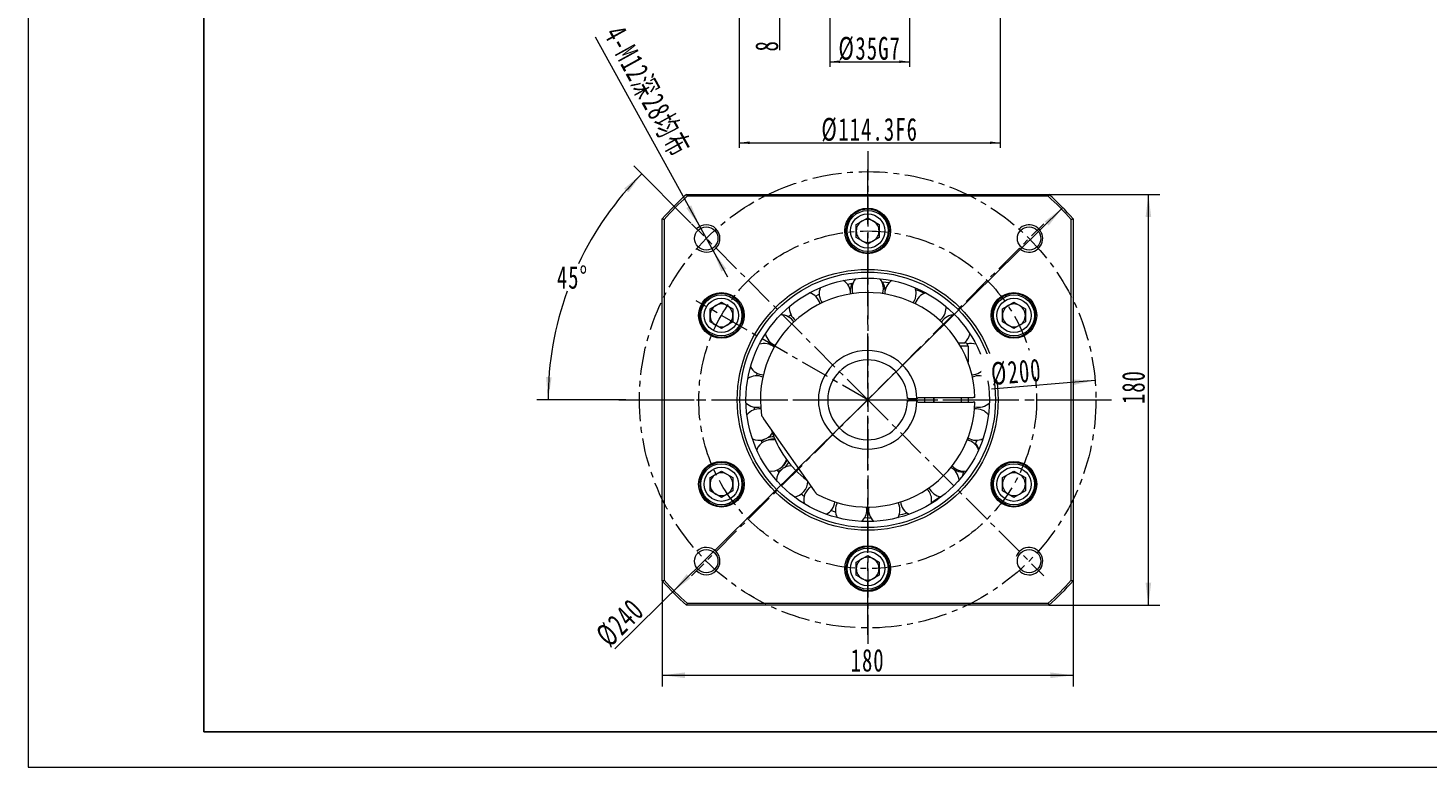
# Model space of a CAD drawing. Header units: millimetres. Extents: x 3079 to 4374, y -334 to 635.
# Tile 1 of 3: x 3079 to 3692, y -334 to -10. Entities that reach past the tile are written whole.
import ezdxf

# ---------------------------------------------------------------- set-up
doc = ezdxf.new("R2010")
doc.units = ezdxf.units.MM
doc.header["$LTSCALE"] = 2
doc.linetypes.add('CENTER', pattern=[10.16, 6.35, -1.27, 1.27, -1.27])
doc.linetypes.add('点画线', pattern=[18, 12, -2, 2, -2])
doc.layers.get('0').update_dxf_attribs({"lineweight": 18})
for name, color, linetype, lineweight in [('1轮廓实线层', 7, 'Continuous', 18), ('3中心线层', 1, 'CENTER', 18), ('中心线层', 1, '点画线', 18), ('图框_外框线', 7, 'Continuous', 18), ('尺寸线层', 3, 'Continuous', 18)]:
    doc.layers.add(name, color=color, linetype=linetype, lineweight=lineweight)
doc.styles.add('标准', font='txt', dxfattribs={"width": 0.667})
doc.dimstyles.new('a4-1-1.5', dxfattribs={"dimtxt": 4.5, "dimasz": 4.5, "dimexe": 2.25, "dimexo": 0, "dimgap": 0.75, "dimtad": 1, "dimdec": 3, "dimdsep": 46, "dimtxsty": '标准', "dimblk": '_CAXARROW', "dimcen": 0, "dimdle": 9, "dimazin": 2, "dimtfac": 0.707107, "dimtdec": 3, "dimtix": 1, "dimtmove": 2, "dimatfit": 3, "dimfxl": 0, "dimfrac": 2, "dimtolj": 1, "dimarcsym": 0})

# ---------------------------------------------------------------- blocks, each defined once
blk = doc.blocks.new('*X4')
at = {"layer": '尺寸线层', "linetype": 'Continuous'}
for points in [[(3356.52, -293.34), (3366.42, -292.1), (3366.42, -294.58)], [(3536.52, -293.34), (3526.62, -292.1), (3526.62, -294.58)]]:
    blk.add_hatch(color=0, dxfattribs=at).paths.add_polyline_path(points, flags=0)
at = {"layer": '尺寸线层', "color": 0, "linetype": 'Continuous'}
for p, q in [((3356.52, -251.98), (3356.52, -298.29)), ((3536.52, -251.98), (3536.52, -298.29)), ((3356.52, -293.34), (3536.52, -293.34))]:
    blk.add_line(p, q, dxfattribs=at)
at = {"layer": '尺寸线层', "color": 0, "insert": (3446.52, -286.82), "char_height": 9.9, "width": 26.9708, "attachment_point": 5, "line_spacing_factor": 1.15057, "style": '标准'}
blk.add_mtext('\\T1.1;180', dxfattribs=at)
blk = doc.blocks.new('_CAXARROW')
blk.add_hatch(color=0).paths.add_polyline_path([(0, 0), (-1, 0.125), (-1, -0.125)], flags=0)
blk = doc.blocks.new('*X5')
at = {"layer": '尺寸线层', "linetype": 'Continuous'}
for points in [[(3569.52, -82.61), (3568.28, -92.51), (3570.76, -92.51)], [(3569.52, -262.61), (3568.28, -252.71), (3570.76, -252.71)]]:
    blk.add_hatch(color=0, dxfattribs=at).paths.add_polyline_path(points, flags=0)
at = {"layer": '尺寸线层', "color": 0, "linetype": 'Continuous'}
for p, q in [((3525.89, -82.61), (3574.47, -82.61)), ((3569.52, -262.61), (3569.52, -82.61)), ((3525.89, -262.61), (3574.47, -262.61))]:
    blk.add_line(p, q, dxfattribs=at)
at = {"layer": '尺寸线层', "color": 0, "insert": (3563, -167.01), "char_height": 9.9, "width": 26.9708, "attachment_point": 5, "rotation": 90, "line_spacing_factor": 1.15057, "style": '标准'}
blk.add_mtext('\\T1.1;180', dxfattribs=at)
blk = doc.blocks.new('*X6')
at = {"layer": '尺寸线层', "linetype": 'Continuous'}
for points in [[(3372.91, -96.64), (3369.22, -87.37), (3367.05, -88.57)], [(3378.7, -107.15), (3384.56, -115.23), (3382.4, -116.42)]]:
    blk.add_hatch(color=0, dxfattribs=at).paths.add_polyline_path(points, flags=0)
at = {"layer": '尺寸线层', "color": 0, "linetype": 'Continuous'}
blk.add_line((3327.09, -13.46), (3385.07, -118.71), dxfattribs=at)
at = {"layer": '尺寸线层', "color": 0, "insert": (3349.77, -37.77), "char_height": 9.9, "width": 128.9258, "attachment_point": 5, "rotation": 298.84961, "line_spacing_factor": 1.15057, "style": '标准'}
blk.add_mtext('\\T1.1;4-M12深28均布', dxfattribs=at)
blk = doc.blocks.new('*X7')
at = {"layer": '尺寸线层', "linetype": 'Continuous'}
for points in [[(3347.49, -73.58), (3341.65, -81.67), (3339.81, -80.02)], [(3306.48, -172.61), (3308.06, -162.76), (3305.59, -162.63)]]:
    blk.add_hatch(color=0, dxfattribs=at).paths.add_polyline_path(points, flags=0)
at = {"layer": '尺寸线层', "color": 0, "linetype": 'Continuous'}
for p, q in [((3369.09, -95.18), (3343.99, -70.08)), ((3340.52, -172.61), (3301.53, -172.61))]:
    blk.add_line(p, q, dxfattribs=at)
for start, end in [(135, 154.81815), (160.13079, 180)]:
    blk.add_arc((3446.52, -172.61), 140.04, start, end, dxfattribs=at)
at = {"layer": '尺寸线层', "color": 0, "insert": (3317.14, -119.02), "char_height": 9.9, "width": 26.8241, "attachment_point": 5, "line_spacing_factor": 1.15057, "style": '标准'}
blk.add_mtext('\\T1.1;45%%D', dxfattribs=at)
blk = doc.blocks.new('*X8')
at = {"layer": '尺寸线层', "linetype": 'Continuous'}
for points in [[(3532, -88.39), (3524.08, -94.46), (3525.82, -96.22)], [(3361.03, -256.83), (3367.22, -249), (3368.95, -250.76)]]:
    blk.add_hatch(color=0, dxfattribs=at).paths.add_polyline_path(points, flags=0)
at = {"layer": '尺寸线层', "color": 0, "linetype": 'Continuous'}
blk.add_line((3335.69, -281.8), (3532, -88.39), dxfattribs=at)
at = {"layer": '尺寸线层', "color": 0, "insert": (3338.07, -270.3), "char_height": 9.9, "width": 39.0622, "attachment_point": 5, "rotation": 44.5723, "line_spacing_factor": 1.15057, "style": '标准'}
blk.add_mtext('\\T1.1;%%C240', dxfattribs=at)
blk = doc.blocks.new('*X9')
at = {"layer": '尺寸线层', "linetype": 'Continuous'}
blk.add_hatch(color=0, dxfattribs=at).paths.add_polyline_path([(3546.16, -164.11), (3536.4, -166.19), (3536.19, -163.72)], flags=0)
at = {"layer": '尺寸线层', "color": 0, "linetype": 'Continuous'}
blk.add_line((3546.16, -164.11), (3500.81, -167.98), dxfattribs=at)
at = {"layer": '尺寸线层', "color": 0, "insert": (3511.63, -160.51), "char_height": 9.9, "width": 39.0622, "attachment_point": 5, "rotation": 4.87446, "line_spacing_factor": 1.15057, "style": '标准'}
blk.add_mtext('\\T1.1;%%C200', dxfattribs=at)
blk = doc.blocks.new('*X42')
at = {"layer": '尺寸线层', "linetype": 'Continuous'}
for points in [[(3390.26, -59.95), (3394.76, -59.39), (3394.76, -60.51)], [(3504.56, -59.95), (3500.06, -59.39), (3500.06, -60.51)]]:
    blk.add_hatch(color=0, dxfattribs=at).paths.add_polyline_path(points, flags=0)
at = {"layer": '尺寸线层', "color": 0, "linetype": 'Continuous'}
for p, q in [((3390.26, 4.85), (3390.26, -62.2)), ((3504.56, 4.85), (3504.56, -62.2)), ((3390.26, -59.95), (3504.56, -59.95))]:
    blk.add_line(p, q, dxfattribs=at)
at = {"layer": '尺寸线层', "color": 0, "insert": (3447.41, -54.28), "char_height": 10, "width": 81.122, "attachment_point": 5, "style": '标准'}
blk.add_mtext('\\T1.1;%%C114.3F6', dxfattribs=at)
blk = doc.blocks.new('*X43')
at = {"layer": '尺寸线层', "linetype": 'Continuous'}
for points in [[(3408, 12.85), (3407.44, 17.35), (3408.57, 17.35)], [(3408, 4.85), (3407.44, 0.35), (3408.57, 0.35)]]:
    blk.add_hatch(color=0, dxfattribs=at).paths.add_polyline_path(points, flags=0)
at = {"layer": '尺寸线层', "color": 0, "linetype": 'Continuous'}
for p, q in [((3408, -19.33), (3408, 21.85)), ((3404.22, 12.85), (3410.25, 12.85)), ((3404.22, 4.85), (3410.25, 4.85))]:
    blk.add_line(p, q, dxfattribs=at)
at = {"layer": '尺寸线层', "color": 0, "insert": (3402.34, -17.45), "char_height": 10, "width": 20, "attachment_point": 5, "rotation": 90, "style": '标准'}
blk.add_mtext('\\T1.1;8', dxfattribs=at)
blk = doc.blocks.new('*X45')
at = {"layer": '尺寸线层', "linetype": 'Continuous'}
for points in [[(3429.91, -24.43), (3434.41, -23.87), (3434.41, -24.99)], [(3464.91, -24.43), (3460.41, -23.87), (3460.41, -24.99)]]:
    blk.add_hatch(color=0, dxfattribs=at).paths.add_polyline_path(points, flags=0)
at = {"layer": '尺寸线层', "color": 0, "linetype": 'Continuous'}
for p, q in [((3429.91, 12.85), (3429.91, -26.68)), ((3464.91, 12.85), (3464.91, -26.68)), ((3429.91, -24.43), (3464.91, -24.43))]:
    blk.add_line(p, q, dxfattribs=at)
at = {"layer": '尺寸线层', "color": 0, "insert": (3447.41, -18.77), "char_height": 10, "width": 49.7434, "attachment_point": 5, "line_spacing_factor": 1.15057, "style": '标准'}
blk.add_mtext('\\T1.1;%%C35G7', dxfattribs=at)

msp = doc.modelspace()

# ---------------------------------------------------------------- linework, layer by layer
at = {"color": 7, "linetype": 'Continuous', "lineweight": 15}
for p, q in [((3367.1452, -82.6081), (3525.8902, -82.6081)), ((3525.5873, -83.4081), (3367.4481, -83.4081)), ((3356.5177, -251.9807), (3356.5177, -93.2356)), ((3357.3177, -93.5385), (3357.3177, -251.6777)), ((3437.0222, -97.5896), (3437.5809, -97.5439)), ((3441.5177, -95.7214), (3446.5177, -92.8346)), ((3441.5177, -101.4949), (3441.5177, -95.7214)), ((3446.5177, -92.8346), (3451.5177, -95.7214)), ((3451.5177, -95.7214), (3451.5177, -101.4949)), ((3535.7177, -251.6777), (3535.7177, -93.5385)), ((3536.5177, -93.2356), (3536.5177, -251.9807)), ((3436.9995, -99.3872), (3437.5477, -99.3423)), ((3446.5177, -104.3816), (3441.5177, -101.4949)), ((3451.5177, -101.4949), (3446.5177, -104.3816)), ((3423.6147, -127.1829), (3425.279, -126.3022)), ((3439.0205, -126.2228), (3439.0234, -126.0239)), ((3505.1698, -127.7547), (3505.4827, -128.207)), ((3505.1698, -127.7547), (3505.4827, -128.207)), ((3506.7379, -126.8755), (3507.0568, -127.3364)), ((3506.7379, -126.8755), (3507.0568, -127.3364)), ((3377.4318, -132.7214), (3382.4318, -129.8346)), ((3377.4318, -138.4949), (3377.4318, -132.7214)), ((3382.4318, -129.8346), (3387.4318, -132.7214)), ((3387.4318, -132.7214), (3387.4318, -138.4949)), ((3480.8546, -132.329), (3480.8326, -131.78)), ((3505.6036, -132.7214), (3510.6036, -129.8346)), ((3505.6036, -138.4949), (3505.6036, -132.7214)), ((3510.6036, -129.8346), (3515.6036, -132.7214)), ((3515.6036, -132.7214), (3515.6036, -138.4949)), ((3382.4318, -141.3816), (3377.4318, -138.4949)), ((3387.4318, -138.4949), (3382.4318, -141.3816)), ((3411.7326, -136.1978), (3412.7887, -135.1553)), ((3510.6036, -141.3816), (3505.6036, -138.4949)), ((3515.6036, -138.4949), (3510.6036, -141.3816)), ((3376.802, -143.3222), (3377.0417, -142.8155)), ((3376.802, -143.3222), (3377.0417, -142.8155)), ((3378.3474, -144.2406), (3378.5827, -143.7435)), ((3378.3474, -144.2406), (3378.5827, -143.7435)), ((3402.9356, -148.162), (3403.5364, -147.0687)), ((3486.3172, -147.6081), (3489.0177, -147.6081)), ((3490.5177, -149.1081), (3487.2209, -149.1081)), ((3490.5177, -149.1081), (3490.5177, -156.0854)), ((3497.3481, -158.9882), (3498.0338, -158.8044)), ((3397.8947, -162.09), (3398.1364, -160.9831)), ((3468.495, -171.6081), (3492.7069, -171.6081)), ((3471.5177, -173.6081), (3471.5177, -171.6081)), ((3475.5177, -171.6081), (3475.5177, -173.6081)), ((3487.5177, -171.6081), (3487.5177, -173.6081)), ((3490.6844, -172.6081), (3490.6731, -171.6081)), ((3396.9936, -176.8773), (3396.914, -175.7684)), ((3464.4107, -172.1081), (3468.1119, -172.1081)), ((3468.1119, -173.1081), (3464.4107, -173.1081)), ((3467.4939, -172.1251), (3467.4939, -173.1081)), ((3468.495, -173.6081), (3492.7069, -173.6081)), ((3490.6731, -173.6081), (3490.6844, -172.6081)), ((3423.1528, -212.4644), (3401.0738, -180.9323)), ((3403.1319, -189.7969), (3403.2869, -190.183)), ((3400.3383, -191.3975), (3399.9148, -190.2685)), ((3409.682, -201.2596), (3409.9389, -201.5869)), ((3514.688, -200.9756), (3514.4527, -201.4728)), ((3514.688, -200.9756), (3514.4527, -201.4728)), ((3516.2334, -201.894), (3515.9937, -202.4007)), ((3516.2334, -201.894), (3515.9937, -202.4007)), ((3377.4318, -206.7214), (3382.4318, -203.8346)), ((3377.4318, -212.4949), (3377.4318, -206.7214)), ((3382.4318, -203.8346), (3387.4318, -206.7214)), ((3387.4318, -206.7214), (3387.4318, -212.4949)), ((3407.7124, -204.4228), (3406.8576, -203.2895)), ((3505.6036, -206.7214), (3510.6036, -203.8346)), ((3505.6036, -212.4949), (3505.6036, -206.7214)), ((3510.6036, -203.8346), (3515.6036, -206.7214)), ((3515.6036, -206.7214), (3515.6036, -212.4949)), ((3382.4318, -215.3816), (3377.4318, -212.4949)), ((3387.4318, -212.4949), (3382.4318, -215.3816)), ((3418.6793, -214.9319), (3417.3406, -213.9493)), ((3510.6036, -215.3816), (3505.6036, -212.4949)), ((3515.6036, -212.4949), (3510.6036, -215.3816)), ((3386.2975, -218.3408), (3385.9786, -217.8798)), ((3386.2975, -218.3408), (3385.9786, -217.8798)), ((3387.8656, -217.4616), (3387.5527, -217.0093)), ((3387.8656, -217.4616), (3387.5527, -217.0093)), ((3432.4628, -221.8969), (3430.4305, -221.1796)), ((3441.5177, -243.7214), (3446.5177, -240.8346)), ((3441.5177, -249.4949), (3441.5177, -243.7214)), ((3446.5177, -240.8346), (3451.5177, -243.7214)), ((3451.5177, -243.7214), (3451.5177, -249.4949)), ((3446.5177, -252.3816), (3441.5177, -249.4949)), ((3451.5177, -249.4949), (3446.5177, -252.3816)), ((3456.0132, -247.6267), (3455.4546, -247.6724)), ((3456.0132, -247.6267), (3455.4546, -247.6724)), ((3456.0359, -245.829), (3455.4877, -245.8739)), ((3456.0359, -245.829), (3455.4877, -245.8739)), ((3525.8902, -262.6081), (3367.1452, -262.6081)), ((3367.4481, -261.8081), (3525.5873, -261.8081))]:
    msp.add_line(p, q, dxfattribs=at)
for points in [[(3437.6506, -121.9018), (3439.6893, -121.4994), (3440.0854, -121.4311)], [(3452.7053, -120.8615), (3454.4927, -121.0304), (3455.9714, -121.2175)], [(3453.0244, -126.078), (3453.2692, -125.1556), (3453.3927, -123.8581)], [(3467.5254, -124.2358), (3468.8257, -124.7617), (3471.4329, -125.943)], [(3480.8372, -131.8411), (3481.5213, -132.3895), (3481.8983, -132.7)], [(3467.5118, -173.1081), (3467.5177, -172.6081), (3467.5118, -172.1081)], [(3401.1907, -189.9693), (3400.1254, -190.7421), (3400.0978, -190.7662)], [(3490.5902, -189.3635), (3490.2479, -190.2375), (3490.2335, -190.2731)], [(3496.821, -190.329), (3496.455, -190.1419), (3496.0502, -190.0322)], [(3494.8242, -193.7887), (3495.365, -193.9728), (3495.3834, -193.9761)], [(3407.2605, -203.8317), (3408.2911, -203.4482), (3408.819, -203.1819)], [(3446.1269, -220.8136), (3446.0263, -219.6417), (3446.0199, -219.6055)], [(3474.3642, -218.0946), (3474.4839, -217.4414), (3474.5445, -216.5304)], [(3478.4937, -215.117), (3475.447, -217.0958), (3474.4475, -217.6812)], [(3447.9822, -224.5029), (3447.0742, -224.4821), (3445.1272, -224.3838)], [(3463.8566, -222.2511), (3461.793, -222.8341), (3460.225, -223.2163)]]:
    msp.add_lwpolyline(points, dxfattribs=at)
for centre, radius in [((3446.5177, -98.6081), 10), ((3446.5177, -98.6081), 9), ((3446.5177, -98.6081), 7.5), ((3375.807, -101.8974), 5.1), ((3517.2284, -101.8974), 5.1), ((3446.5177, -172.6081), 57.15), ((3446.5177, -172.6081), 56), ((3446.5177, -172.6081), 53.3333), ((3382.4318, -135.6081), 10), ((3382.4318, -135.6081), 9), ((3382.4318, -135.6081), 7.5), ((3510.6036, -135.6081), 10), ((3510.6036, -135.6081), 9), ((3510.6036, -135.6081), 7.5), ((3382.4318, -209.6081), 10), ((3382.4318, -209.6081), 9), ((3382.4318, -209.6081), 7.5), ((3510.6036, -209.6081), 10), ((3510.6036, -209.6081), 9), ((3510.6036, -209.6081), 7.5), ((3375.807, -243.3188), 5.1), ((3446.5177, -246.6081), 10), ((3446.5177, -246.6081), 9), ((3446.5177, -246.6081), 7.5), ((3517.2284, -243.3188), 5.1)]:
    msp.add_circle(centre, radius, dxfattribs=at)
for centre, radius, start, end in [((3446.5177, -172.6081), 120, 131.4096221, 138.5903779), ((3446.5177, -172.6081), 119.2, 131.5547546, 138.4452454), ((3446.5177, -172.6081), 119.2, 41.5547546, 48.4452454), ((3446.5177, -172.6081), 120, 41.4096221, 48.5903779), ((3446.5177, -98.6081), 9.55, 184.6793375, 173.8775401), ((3446.5177, -98.6081), 9.55, 173.8775401, 184.6793375), ((3446.5177, -98.6081), 5, 120, 180), ((3446.5177, -98.6081), 5, 60, 120), ((3446.5177, -98.6081), 5, 360, 60), ((3446.5177, -98.6081), 5, 180, 240), ((3446.5177, -98.6081), 5, 240, 300), ((3446.5177, -98.6081), 5, 300, 360), ((3432.1484, -126.0239), 6.875, 0, 56.00825), ((3446.5177, -124.8081), 7.6295, 154.3740241, 178.9869215), ((3446.5177, -123.8581), 6.875, 141.1346071, 198.8382727), ((3446.5177, -123.8581), 6.875, 0, 38.8653929), ((3446.5177, -124.8081), 7.6295, 1.0130785, 30.8963451), ((3460.887, -126.0239), 6.875, 123.99175, 181.65766), ((3382.4318, -135.6081), 9.55, 244.6793375, 233.8775401), ((3382.4318, -135.6081), 9.55, 244.6793375, 233.8775401), ((3446.5177, -172.6081), 47, 1.2191511, 188.3313394), ((3419.0559, -132.329), 6.875, 15.5931833, 73.1511071), ((3432.1484, -126.0239), 6.875, 158.2774643, 215.8353881), ((3460.887, -126.0239), 6.875, 324.1646119, 360), ((3460.887, -126.0239), 6.875, 360, 21.7225357), ((3473.9796, -132.329), 6.875, 106.8488929, 164.4068167), ((3510.6036, -135.6081), 9.55, 124.6793375, 113.8775401), ((3510.6036, -135.6081), 9.55, 124.6793375, 113.8775401), ((3510.6036, -135.6081), 9.55, 113.8775401, 124.6793375), ((3510.6036, -135.6081), 9.55, 113.8775401, 124.6793375), ((3382.4318, -135.6081), 5, 120, 180), ((3382.4318, -135.6081), 5, 60, 120), ((3382.4318, -135.6081), 5, 0, 60), ((3419.0559, -132.329), 6.875, 175.4203214, 232.9782453), ((3473.9796, -132.329), 6.875, 307.0217547, 360), ((3510.6036, -135.6081), 5, 120, 180), ((3510.6036, -135.6081), 5, 60, 120), ((3510.6036, -135.6081), 5, 0, 60), ((3382.4318, -135.6081), 5, 180, 240), ((3382.4318, -135.6081), 5, 240, 300), ((3382.4318, -135.6081), 5, 300, 360), ((3408.4034, -142.213), 6.875, 32.7360404, 90.2939643), ((3484.632, -142.213), 6.875, 89.7060357, 147.2639596), ((3510.6036, -135.6081), 5, 180, 240), ((3510.6036, -135.6081), 5, 240, 300), ((3510.6036, -135.6081), 5, 300, 360), ((3382.4318, -135.6081), 9.55, 233.8775401, 244.6793375), ((3382.4318, -135.6081), 9.55, 233.8775401, 244.6793375), ((3408.4034, -142.213), 6.875, 192.5631786, 250.1211024), ((3484.632, -142.213), 6.875, 308.3028198, 347.4368214), ((3401.1376, -154.7977), 6.875, 49.8788976, 107.4368214), ((3446.5177, -172.6081), 21.6, 1.3264097, 358.6735903), ((3489.0177, -149.1081), 1.5, 0, 90), ((3491.8978, -154.7977), 6.875, 72.5631786, 104.5814506), ((3401.1376, -154.7977), 6.875, 209.7060357, 267.2639596), ((3446.5177, -172.6081), 17.5, 1.6372451, 358.3627549), ((3491.8978, -154.7977), 6.875, 272.7360404, 330.2939643), ((3397.904, -168.965), 6.875, 67.0217547, 124.5796786), ((3495.1314, -168.965), 6.875, 55.4203214, 112.9782453), ((3446.5177, -172.6081), 29, 358.0238917, 1.9761083), ((3397.904, -168.965), 6.875, 226.8488929, 284.4068167), ((3398.99, -183.456), 6.875, 84.1646119, 141.7225357), ((3446.5177, -172.6081), 47, 241.6686606, 358.7808489), ((3494.0454, -183.456), 6.875, 38.2774643, 95.8353881), ((3495.1314, -168.965), 6.875, 255.5931833, 313.1511071), ((3398.99, -183.456), 6.875, 244.0905032, 327.7546261), ((3404.299, -196.9831), 6.875, 75.1025167, 158.8653929), ((3405.1217, -196.5081), 7.6295, 87.4572261, 109.3140664), ((3405.1217, -196.5081), 6.6295, 83.375188, 108.9563686), ((3446.5177, -172.6081), 44.1667, 196.9790379, 233.0209621), ((3494.0454, -183.456), 6.875, 238.34234, 296.00825), ((3488.7364, -196.9831), 6.875, 21.1346071, 78.8382728), ((3495.7325, -192.0069), 2, 121.4608232, 187.8577292), ((3487.9137, -196.5081), 7.6295, 20.0018501, 39.8559846), ((3382.4318, -209.6081), 9.55, 304.6793375, 293.8775401), ((3382.4318, -209.6081), 9.55, 304.6793375, 293.8775401), ((3404.299, -196.9831), 6.875, 261.1346071, 344.8974833), ((3413.3593, -208.3444), 6.875, 92.2453739, 175.9094968), ((3405.1217, -196.5081), 6.6295, 311.0436314, 336.624812), ((3405.1217, -196.5081), 7.6295, 310.6859336, 332.5427739), ((3479.6761, -208.3444), 6.875, 3.99175, 61.65766), ((3488.7364, -196.9831), 6.875, 221.1617272, 278.8653929), ((3510.6036, -209.6081), 9.55, 64.6793375, 53.8775401), ((3510.6036, -209.6081), 9.55, 64.6793375, 53.8775401), ((3510.6036, -209.6081), 9.55, 53.8775401, 64.6793375), ((3510.6036, -209.6081), 9.55, 53.8775401, 64.6793375), ((3382.4318, -209.6081), 5, 120, 180), ((3382.4318, -209.6081), 5, 60, 120), ((3382.4318, -209.6081), 5, 0, 60), ((3413.3593, -208.3444), 6.875, 278.2774643, 360), ((3487.9137, -196.5081), 7.6295, 241.0130785, 274.3392862), ((3482.5073, -203.6738), 6, 335.3062952, 358.2765995), ((3510.6036, -209.6081), 5, 120, 180), ((3510.6036, -209.6081), 5, 60, 120), ((3510.6036, -209.6081), 5, 360, 60), ((3382.4318, -209.6081), 5, 180, 240), ((3382.4318, -209.6081), 5, 240, 300), ((3382.4318, -209.6081), 5, 300, 0), ((3425.3659, -216.5304), 6.875, 120.6678616, 193.1511071), ((3467.6695, -216.5304), 6.875, 360, 44.4068167), ((3479.6761, -208.3444), 6.875, 204.1646119, 261.7225357), ((3510.6036, -209.6081), 5, 180, 240), ((3510.6036, -209.6081), 5, 240, 300), ((3510.6036, -209.6081), 5, 300, 360), ((3382.4318, -209.6081), 9.55, 293.8775401, 304.6793375), ((3382.4318, -209.6081), 9.55, 293.8775401, 304.6793375), ((3425.3659, -216.5304), 6.875, 295.4203214, 352.9782453), ((3439.2519, -220.8136), 6.875, 152.7360404, 210.2939643), ((3439.2519, -220.8136), 6.875, 312.5631786, 0), ((3453.7835, -220.8136), 6.875, 169.8788976, 227.4368214), ((3453.7835, -220.8136), 6.875, 329.7060357, 360), ((3453.7835, -220.8136), 6.875, 0, 27.2639596), ((3467.6695, -216.5304), 6.875, 187.0217547, 244.5796786), ((3446.5177, -246.6081), 9.55, 4.6793375, 353.8775401), ((3446.5177, -246.6081), 9.55, 4.6793375, 353.8775401), ((3446.5177, -246.6081), 5, 120, 180), ((3446.5177, -246.6081), 5, 60, 120), ((3446.5177, -246.6081), 5, 0, 60), ((3446.5177, -246.6081), 5, 180, 240), ((3446.5177, -246.6081), 5, 240, 300), ((3446.5177, -246.6081), 5, 300, 360), ((3446.5177, -246.6081), 9.55, 353.8775401, 4.6793375), ((3446.5177, -246.6081), 9.55, 353.8775401, 4.6793375), ((3446.5177, -172.6081), 120, 221.4096221, 228.5903779), ((3446.5177, -172.6081), 119.2, 221.5547546, 228.4452454), ((3446.5177, -172.6081), 119.2, 311.5547546, 318.4452454), ((3446.5177, -172.6081), 120, 311.4096221, 318.5903779)]:
    msp.add_arc(centre, radius, start, end, dxfattribs=at)
at = {"color": 4}
for centre, start, end in [((3375.807, -101.8974), 226.7191313, 135), ((3517.2284, -101.8974), 225, 136.7191313), ((3375.807, -243.3188), 225, 133.2808687), ((3517.2284, -243.3188), 223.2808687, 160.1584004)]:
    msp.add_arc(centre, 6, start, end, dxfattribs=at)
at = {"color": 7, "linetype": 'Continuous', "lineweight": 15}
for points in [[(3367.1452, -82.6081), (3367.4481, -83.4081)], [(3525.8902, -82.6081), (3525.5873, -83.4081)], [(3356.5177, -93.2356), (3357.3177, -93.5385)], [(3535.7177, -93.5385), (3536.5177, -93.2356)], [(3493.5071, -171.6081), (3492.7069, -171.6081)], [(3464.4107, -172.1081), (3464.0106, -172.1081)], [(3464.0106, -173.1081), (3464.4107, -173.1081)], [(3468.512, -172.1081), (3468.1119, -172.1081)], [(3468.1119, -173.1081), (3468.512, -173.1081)], [(3493.5071, -173.6081), (3492.7069, -173.6081)], [(3401.0738, -180.9323), (3400.0137, -179.4183)], [(3424.2129, -213.9784), (3423.1528, -212.4644)], [(3356.5177, -251.9807), (3357.3177, -251.6777)], [(3535.7177, -251.6777), (3536.5177, -251.9807)], [(3367.4481, -261.8081), (3367.1452, -262.6081)], [(3525.5873, -261.8081), (3525.8902, -262.6081)]]:
    msp.add_open_spline(points, degree=1, dxfattribs=at)
at = {"layer": '3中心线层'}
for p, q in [((3446.5177, -63.6081), (3446.5177, -281.6081)), ((3446.5177, -172.6081), (3369.382, -95.4724)), ((3446.5177, -172.6081), (3523.6534, -95.4724)), ((3446.5177, -172.6081), (3371.3988, -129.2382)), ((3337.5177, -172.6081), (3555.5177, -172.6081)), ((3446.5177, -172.6081), (3369.382, -249.7438)), ((3446.5177, -172.6081), (3523.6534, -249.7438))]:
    msp.add_line(p, q, dxfattribs=at)
for radius in [100, 74]:
    msp.add_circle((3446.5177, -172.6081), radius, dxfattribs=at)
at = {"layer": '中心线层'}
for p, q in [((3446.5177, -275.6081), (3446.5177, -69.6081)), ((3446.5177, -275.6081), (3446.5177, -69.6081)), ((3343.5177, -172.6081), (3549.5177, -172.6081)), ((3343.5177, -172.6081), (3549.5177, -172.6081))]:
    msp.add_line(p, q, dxfattribs=at)

# ---------------------------------------------------------------- dimensions: what is measured, and where the dimension line sits
at = {"layer": '尺寸线层'}
dim = msp.add_diameter_dim_2p(p1=(3378.7021, -107.1528), p2=(3372.912, -96.6421), text='4-M12深28均布', dimstyle='a4-1-1.5', override={"dimpost": '%%C<>', "dimsah": 1, "dimtfill": 1, "dimtzin": 0}, dxfattribs=at)
dim.commit()
dim.dimension.update_dxf_attribs({"geometry": '*X6', "text_midpoint": (3342.6431, -41.696), "dimtype": 163})
for base, p1, p2, override, picture, middle in [((3408.0033, 12.8549), (3404.2162, 4.8549), (3404.2162, 12.8549), {"dimtxt": 10, "dimsah": 1, "dimtfill": 1, "dimtzin": 8}, '*X43', (3402.3366, -17.4451)), ((3569.5183, -82.6081), (3525.8902, -262.6081), (3525.8902, -82.6081), {"dimsah": 1, "dimtfill": 1, "dimtzin": 0}, '*X5', (3563.0008, -167.0084))]:
    dim = msp.add_linear_dim(base=base, p1=p1, p2=p2, angle=90, dimstyle='a4-1-1.5', override=override, dxfattribs=at)
    dim.commit()
    dim.dimension.update_dxf_attribs({"geometry": picture, "text_midpoint": middle, "dimtype": 160})
for base, p1, p2, text, picture, middle in [((3464.9142, -24.4324), (3429.9142, 12.8549), (3464.9142, 12.8549), '%%C<>G7', '*X45', (3447.4142, -18.7657)), ((3504.5642, -59.9489), (3390.2642, 4.8549), (3504.5642, 4.8549), '%%C<>F6', '*X42', (3447.4142, -54.2822))]:
    dim = msp.add_linear_dim(base=base, p1=p1, p2=p2, text=text, dimstyle='a4-1-1.5', override={"dimtxt": 10, "dimsah": 1, "dimtfill": 1}, dxfattribs=at)
    dim.commit()
    dim.dimension.update_dxf_attribs({"geometry": picture, "text_midpoint": middle})
dim = msp.add_angular_dim_2l(base=(3317.1376, -119.0171), line1=((3340.5177, -172.6081), (3552.5177, -172.6081)), line2=((3446.5177, -172.6081), (3369.0944, -95.1848)), dimstyle='a4-1-1.5', override={"dimtad": 0, "dimtih": 1, "dimtoh": 1, "dimsah": 1, "dimtdec": 2, "dimtfill": 1, "dimtzin": 8}, dxfattribs=at)
dim.commit()
dim.dimension.update_dxf_attribs({"geometry": '*X7', "text_midpoint": (3317.1376, -119.0171)})
dim = msp.add_diameter_dim_2p(p1=(3532.0016, -88.3911), p2=(3361.0339, -256.8252), dimstyle='a4-1-1.5', override={"dimpost": '%%C<>', "dimsah": 1, "dimtfill": 1, "dimtzin": 0}, dxfattribs=at)
dim.commit()
dim.dimension.update_dxf_attribs({"geometry": '*X8', "text_midpoint": (3342.6431, -274.9434), "dimtype": 163})
dim = msp.add_linear_dim(base=(3536.5177, -293.3417), p1=(3356.5177, -251.9807), p2=(3536.5177, -251.9807), dimstyle='a4-1-1.5', override={"dimsah": 1, "dimtfill": 1, "dimtzin": 0}, dxfattribs=at)
dim.commit()
dim.dimension.update_dxf_attribs({"geometry": '*X4', "text_midpoint": (3446.5177, -286.8242), "dimtype": 160})

# ---------------------------------------------------------------- next in the draw order: wipeouts: each hides what was drawn before it
msp.add_wipeout([(3496.7029, -164.4141), (3495.7088, -152.7564), (3525.9988, -150.1732), (3526.993, -161.8309)]).dxf.layer = '1轮廓实线层'

# ---------------------------------------------------------------- next in the draw order: linework, layer by layer
at = {"layer": '图框_外框线', "color": 3}
msp.add_lwpolyline([(3078.6001, -333.5419), (4373.7743, -333.5419), (4373.7743, 582.3313), (3078.6001, 582.3313)], close=True, dxfattribs=at)
at = {"layer": '图框_外框线', "color": 3, "lineweight": 25}
msp.add_lwpolyline([(3155.6938, -318.1231), (4358.3555, -318.1231), (4358.3555, 566.9126), (3155.6938, 566.9126)], close=True, dxfattribs=at)

# ---------------------------------------------------------------- next in the draw order: dimensions: what is measured, and where the dimension line sits
at = {"layer": '尺寸线层'}
dim = msp.add_diameter_dim_2p(p1=(3346.8794, -181.1054), p2=(3546.156, -164.1108), dimstyle='a4-1-1.5', override={"dimpost": '%%C<>', "dimsah": 1, "dimtfill": 1, "dimtzin": 0}, dxfattribs=at)
dim.commit()
dim.dimension.update_dxf_attribs({"geometry": '*X9', "text_midpoint": (3512.1794, -167.0084), "dimtype": 163})

doc.saveas('drawing.dxf')
